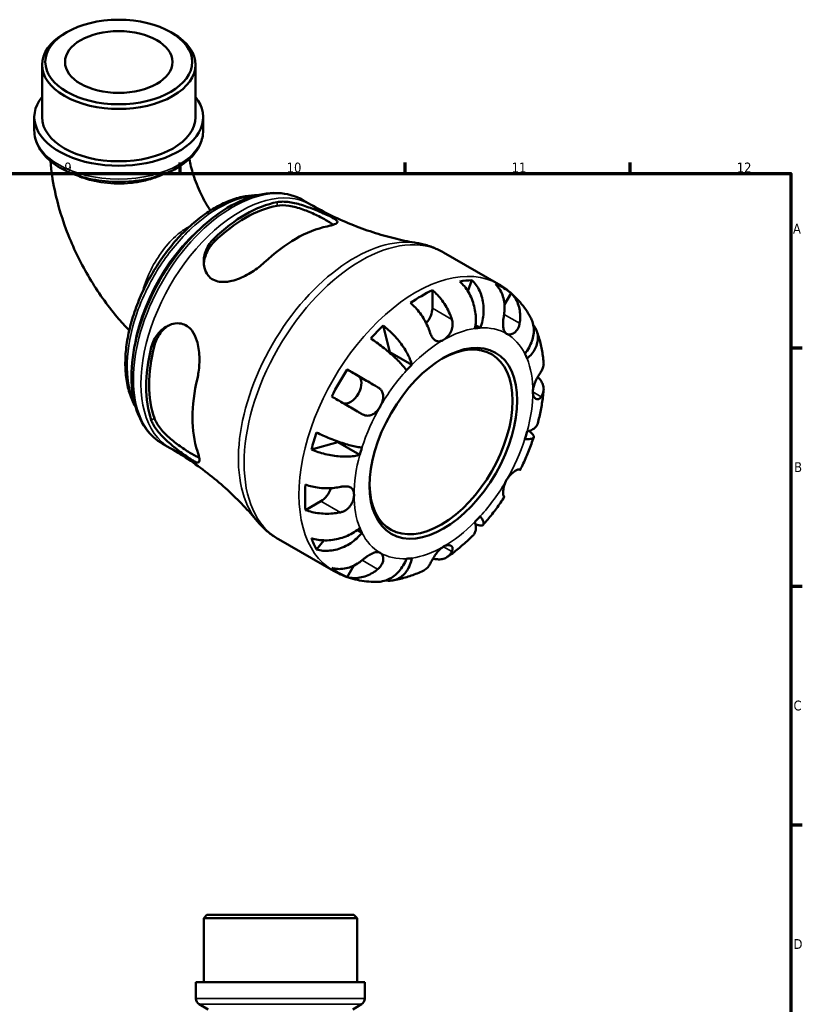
# Model space of a CAD drawing. Header units: millimetres. Extents: x 0 to 902, y -204 to 622.
# Tile 5 of 5: x 581 to 825, y 315 to 622. Entities that reach past the tile are written whole.
import ezdxf

# ---------------------------------------------------------------- set-up
doc = ezdxf.new("R2010")
doc.units = ezdxf.units.MM
for name, color, linetype, lineweight in [('Border (ANSI)', 7, 'Continuous', 70), ('Visible (ANSI)', 7, 'Continuous', 50), ('Visible Narrow (ANSI)', 7, 'Continuous', 35)]:
    doc.layers.add(name, color=color, linetype=linetype, lineweight=lineweight)
doc.styles.add('Note Text (ANSI)', font='tahoma.ttf')

# ---------------------------------------------------------------- blocks, each defined once
blk = doc.blocks.new('Borders Default Border')
at = {"layer": 'Border (ANSI)'}
for p, q in [((630.75, 574), (630.75, 577.45)), ((700.83, 574), (700.83, 577.45)), ((770.92, 574), (770.92, 577.45)), ((821, 519.75), (824.45, 519.75)), ((821, 445.5), (824.45, 445.5)), ((821, 371.25), (824.45, 371.25))]:
    blk.add_line(p, q, dxfattribs=at)
at = {"layer": 'Border (ANSI)', "flags": 128}
blk.add_lwpolyline([(20, 20), (20, 574), (821, 574), (821, 20), (20, 20)], dxfattribs=at)
at = {"layer": 'Border (ANSI)', "attachment_point": 7, "style": 'Note Text (ANSI)'}
for s, insert, char_height in [('9', (594.7, 574.34), 3.05), ('10', (663.96, 574.34), 3.048), ('11', (734.04, 574.4), 3.048), ('12', (804.13, 574.4), 3.048), ('A', (821.63, 555.35), 3.05), ('B', (821.99, 481.1), 3.05), ('C', (821.8, 406.8), 3.05), ('D', (821.81, 332.6), 3.05)]:
    blk.add_mtext(s, dxfattribs=dict(at, insert=insert, char_height=char_height))

msp = doc.modelspace()

# ---------------------------------------------------------------- linework, layer by layer
at = {"layer": 'Visible (ANSI)'}
for p, q in [((595.416, 618.047), (594.685, 617.622)), ((627.886, 618.047), (628.617, 617.622)), ((587.75, 591.601), (587.75, 607.927)), ((635.553, 591.601), (635.553, 607.927)), ((585.359, 587.423), (585.359, 591.601)), ((637.943, 587.423), (637.943, 591.601)), ((669.002, 565.759), (671.364, 564.399)), ((712.812, 549.445), (729.894, 539.608)), ((721.663, 540.801), (720.343, 537.449)), ((709.338, 537.682), (709.338, 532.123)), ((733.846, 536.773), (731.797, 533.224)), ((693.97, 526.681), (696.082, 518.453)), ((724.24, 525.98), (722.755, 526.835)), ((702.941, 514.503), (696.082, 518.453)), ((682.821, 512.997), (686.221, 511.024)), ((625.312, 489.89), (627.673, 488.53)), ((679.858, 490.351), (671.689, 488.089)), ((686.717, 486.401), (679.858, 490.351)), ((674.637, 472.018), (669.828, 469.249)), ((687.399, 462.169), (685.909, 463.026)), ((661.412, 460.187), (678.494, 450.35)), ((675.525, 459.816), (673.269, 456.98)), ((684.889, 451.977), (682.821, 448.396)), ((639.128, 343.241), (638.098, 342.211)), ((685.901, 342.211), (638.098, 342.211)), ((638.098, 322.241), (638.098, 342.211)), ((639.128, 343.241), (684.871, 343.241)), ((684.871, 343.241), (685.901, 342.211)), ((685.901, 322.241), (685.901, 342.211)), ((688.291, 322.241), (635.708, 322.241)), ((635.708, 317.131), (635.708, 322.241)), ((688.291, 317.131), (688.291, 322.241)), ((639.458, 313.776), (636.738, 315.347)), ((684.541, 313.776), (687.261, 315.347))]:
    msp.add_line(p, q, dxfattribs=at)
for centre, start, end in [((637.768, 317.131), 180, 240), ((686.231, 317.131), 300, 0)]:
    msp.add_arc(centre, 2.06, start, end, dxfattribs=at)
for centre, major_axis, ratio in [((611.651, 608.769), (-22.872, 0), 0.5758617), ((611.651, 608.769), (-16.731, 0), 0.5758617), ((712.767, 490.042), (-16.234, -28.19), 0.5780931)]:
    msp.add_ellipse(centre, major_axis=major_axis, ratio=ratio, dxfattribs=at)
for centre, major_axis, ratio, start_param, end_param in [((611.651, 607.927), (-23.901, 0), 0.5758617, 5.5016397, 10.2063236), ((611.651, 591.601), (-26.292, 0), 0.5758617, 5.8534856, 9.8544776), ((611.651, 591.601), (-23.901, 0), 0.5758617, 0, 3.1415926), ((651.157, 525.521), (21.853, 37.948), 0.5780931, 0.4614174, 1.1055115), ((651.157, 525.521), (21.216, 36.843), 0.5780931, 0.4513924, 1.1155365), ((666.749, 516.542), (-22.689, -39.399), 0.5780931, 3.6152766, 4.2348376), ((705.908, 493.992), (25.578, 44.417), 0.5780931, 0.3337497, 0.4477811), ((705.908, 493.992), (25.578, 44.417), 0.5780931, 0.6886978, 0.8782311), ((705.908, 493.992), (25.578, 44.417), 0.5780931, 6.1864849, 6.3760182), ((705.908, 530.148), (-2.42, -4.203), 0.5780931, 1.2344283, 2.3542608), ((705.908, 493.992), (25.578, 44.417), 0.5780931, 1.1191478, 1.2331792), ((712.767, 490.042), (19.649, 34.122), 0.5780931, 0.3587599, 0.4227708), ((712.039, 490.461), (15.72, 27.297), 0.5780931, 2.3704166, 7.0543614), ((651.157, 525.521), (21.853, 37.948), 0.5780931, 2.0322137, 2.6763079), ((651.157, 525.521), (21.216, 36.843), 0.5780931, 2.0221887, 2.6863328), ((705.908, 493.992), (-19.649, -34.122), 0.5780931, 4.2857507, 4.2916177), ((712.767, 490.042), (19.649, 34.122), 0.5780931, 5.8565471, 5.920558), ((705.908, 493.992), (25.578, 44.417), 0.5780931, 1.474096, 1.6636293), ((712.767, 490.042), (-19.649, -34.122), 0.5780931, 4.2857507, 4.3497617), ((666.749, 516.542), (-22.689, -39.399), 0.5780931, 5.1860729, 5.805634), ((683.796, 506.824), (2.42, 4.203), 0.5780931, 3.2062397, 6.2812516), ((712.767, 490.042), (19.649, 34.122), 0.5780931, 5.0711489, 5.1351598), ((705.908, 493.992), (25.578, 44.417), 0.5780931, 1.904546, 2.0185774), ((705.908, 493.992), (-19.649, -34.122), 0.5780931, 5.1283715, 5.1351598), ((712.767, 490.042), (-19.649, -34.122), 0.5780931, 5.0711489, 5.1351598), ((705.908, 493.992), (25.578, 44.417), 0.5780931, 2.2594941, 2.4490274), ((674.637, 475.983), (-2.42, -4.203), 0.5780931, 0.7834645, 1.9106207), ((712.767, 490.042), (19.649, 34.122), 0.5780931, 4.2857507, 4.3497617), ((712.767, 490.042), (-19.649, -34.122), 0.5780931, 5.8565471, 5.920558), ((705.908, 493.992), (-25.578, -44.417), 0.5780931, 5.8315368, 5.9455682), ((712.767, 490.042), (-19.649, -34.122), 0.5780931, 0.3587599, 0.4227708), ((705.908, 493.992), (-25.578, -44.417), 0.5780931, 6.1864849, 6.3760182)]:
    msp.add_ellipse(centre, major_axis=major_axis, ratio=ratio, start_param=start_param, end_param=end_param, dxfattribs=at)
for points, knots in [([(585.359, 587.423), (585.359, 585.798), (585.76, 584.179), (587.306, 581.06), (588.498, 579.576), (591.614, 576.821), (593.602, 575.581), (598.124, 573.538), (600.668, 572.743), (606.021, 571.68), (608.827, 571.41), (614.431, 571.407), (617.229, 571.674), (622.56, 572.724), (625.092, 573.508), (629.651, 575.549), (631.676, 576.808), (634.957, 579.713), (636.229, 581.359), (637.623, 584.519), (637.943, 585.969), (637.943, 587.423)], [3.9269908, 3.9269908, 3.9269908, 3.9269908, 4.2050528, 4.2050528, 4.5045125, 4.5045125, 4.8324497, 4.8324497, 5.1658303, 5.1658303, 5.4970964, 5.4970964, 5.827315, 5.827315, 6.1585666, 6.1585666, 6.4919319, 6.4919319, 6.8198247, 6.8198247, 7.0685835, 7.0685835, 7.0685835, 7.0685835]), ([(590.359, 577.94), (590.608, 574.89), (591.062, 571.851), (592.699, 564.077), (594.148, 559.372), (597.812, 550.199), (600.028, 545.731), (605.121, 537.197), (607.997, 533.133), (612.372, 527.914), (613.624, 526.513), (614.918, 525.158)], [3.2403781, 3.2403781, 3.2403781, 3.2403781, 3.4117423, 3.4117423, 3.6818625, 3.6818625, 3.9519828, 3.9519828, 4.222103, 4.222103, 4.3254351, 4.3254351, 4.3254351, 4.3254351]), ([(633.63, 578.544), (633.907, 577.04), (634.319, 575.4), (635.502, 571.728), (636.321, 569.676), (638.141, 565.888), (639.102, 564.148), (640.148, 562.484)], [3.37554539, 3.37554539, 3.37554539, 3.37554539, 3.57087861, 3.57087861, 3.79664575, 3.79664575, 3.99181958, 3.99181958, 3.99181958, 3.99181958]), ([(654.785, 567.287), (653.603, 567.296), (652.395, 567.193), (649.679, 566.727), (648.164, 566.313), (645.089, 565.176), (643.528, 564.448), (640.415, 562.702), (638.863, 561.682), (635.811, 559.384), (634.311, 558.105), (631.403, 555.326), (629.994, 553.827), (627.299, 550.646), (626.013, 548.965), (623.594, 545.464), (622.46, 543.644), (620.372, 539.91), (619.418, 537.995), (617.71, 534.117), (616.958, 532.154), (615.674, 528.224), (615.144, 526.258), (614.32, 522.37), (614.027, 520.448), (613.691, 516.695), (613.649, 514.864), (613.823, 511.342), (614.039, 509.65), (614.73, 506.461), (615.203, 504.962), (616.109, 502.874), (616.444, 502.204), (616.812, 501.563)], [7.3874649, 7.3874649, 7.3874649, 7.3874649, 7.5183261, 7.5183261, 7.6780315, 7.6780315, 7.8410914, 7.8410914, 8.0053302, 8.0053302, 8.1696001, 8.1696001, 8.3335342, 8.3335342, 8.4971174, 8.4971174, 8.6604577, 8.6604577, 8.8237427, 8.8237427, 8.987118, 8.987118, 9.1507601, 9.1507601, 9.3147747, 9.3147747, 9.4791036, 9.4791036, 9.6432868, 9.6432868, 9.8058954, 9.8058954, 9.8875036, 9.8875036, 9.8875036, 9.8875036]), ([(669.002, 565.759), (666.658, 567.109), (663.972, 567.851), (658.135, 568.091), (654.968, 567.532), (648.397, 565.14), (644.985, 563.24), (638.352, 558.304), (635.133, 555.261), (629.223, 548.366), (626.531, 544.518), (621.928, 536.4), (620.016, 532.131), (617.16, 523.579), (616.218, 519.296), (615.418, 511.121), (615.565, 507.23), (616.992, 500.257), (618.267, 497.164), (621.52, 492.673), (623.284, 491.057), (625.312, 489.89)], [5.4997209, 5.4997209, 5.4997209, 5.4997209, 5.7929356, 5.7929356, 6.1019464, 6.1019464, 6.4276795, 6.4276795, 6.7555425, 6.7555425, 7.0820997, 7.0820997, 7.4080963, 7.4080963, 7.7347334, 7.7347334, 8.0626536, 8.0626536, 8.3877728, 8.3877728, 8.6413135, 8.6413135, 8.6413135, 8.6413135]), ([(660.958, 565.125), (660.965, 565.126), (660.972, 565.127), (661.548, 565.235), (662.172, 565.284), (664.101, 565.268), (665.51, 565.057), (668.411, 564.35), (669.909, 563.858), (672.395, 562.921), (673.39, 562.512), (675.077, 561.784), (675.772, 561.471), (677.076, 560.862), (677.655, 560.579), (678.789, 559.976), (679.243, 559.69), (679.86, 559.106), (679.866, 558.835), (679.246, 558.34), (678.673, 558.113), (677.451, 557.784), (677.024, 557.684), (676.549, 557.586)], [-3.8955408, -3.8955408, -3.8955408, -3.8955408, -3.8922757, -3.8922757, -3.6389439, -3.6389439, -3.1579725, -3.1579725, -2.6857815, -2.6857815, -2.3575836, -2.3575836, -2.0942089, -2.0942089, -1.8110368, -1.8110368, -1.4230694, -1.4230694, -0.8979734, -0.8979734, -0.4181575, -0.4181575, -0.2054532, -0.2054532, -0.2054532, -0.2054532]), ([(660.958, 564.024), (661.986, 564.206), (663.273, 564.194), (666.063, 563.765), (667.565, 563.353), (670.28, 562.401), (671.686, 561.812), (673.665, 560.879), (674.305, 560.56), (675.5, 559.936), (676.054, 559.631), (677.044, 559.061), (677.503, 558.782), (678.129, 558.372), (678.335, 558.23), (678.522, 558.093)], [1.6846427, 1.6846427, 1.6846427, 1.6846427, 2.146151, 2.146151, 2.6076593, 2.6076593, 3.0277054, 3.0277054, 3.2377284, 3.2377284, 3.4477515, 3.4477515, 3.6577745, 3.6577745, 3.7750763, 3.7750763, 3.7750763, 3.7750763]), ([(671.364, 564.399), (673.543, 563.144), (675.768, 561.97), (680.264, 559.802), (682.535, 558.809), (687.075, 557.013), (689.344, 556.212), (693.831, 554.8), (696.049, 554.19), (700.392, 553.151), (702.517, 552.724), (704.576, 552.378)], [5.49972085, 5.49972085, 5.49972085, 5.49972085, 5.5421019, 5.5421019, 5.58448296, 5.58448296, 5.62686401, 5.62686401, 5.66924506, 5.66924506, 5.71162611, 5.71162611, 5.71162611, 5.71162611]), ([(656.948, 546.299), (656.418, 545.798), (655.841, 545.307), (653.935, 543.835), (652.502, 542.926), (649.481, 541.395), (647.876, 540.784), (645.188, 540.248), (644.08, 540.183), (642.307, 540.452), (641.617, 540.678), (640.405, 541.361), (639.894, 541.801), (638.932, 543.016), (638.556, 543.831), (638.042, 545.958), (638.061, 547.323), (638.689, 550.023), (639.312, 551.362), (640.556, 553.005), (640.939, 553.435), (641.357, 553.837)], [-3.9473698, -3.9473698, -3.9473698, -3.9473698, -3.7096209, -3.7096209, -3.209367, -3.209367, -2.6844563, -2.6844563, -2.3019845, -2.3019845, -2.0253087, -2.0253087, -1.7586739, -1.7586739, -1.4150477, -1.4150477, -0.9332676, -0.9332676, -0.4404999, -0.4404999, -0.2526284, -0.2526284, -0.2526284, -0.2526284]), ([(638.151, 545.952), (638.226, 547.003), (638.478, 548.102), (639.469, 550.486), (640.328, 551.734), (641.357, 552.736)], [0.94086717, 0.94086717, 0.94086717, 0.94086717, 1.30160049, 1.30160049, 1.76310877, 1.76310877, 1.76310877, 1.76310877]), ([(712.812, 549.445), (712.303, 549.738), (711.782, 550.013), (710.723, 550.524), (710.185, 550.759), (709.093, 551.191), (708.54, 551.387), (707.422, 551.739), (706.858, 551.894), (705.722, 552.166), (705.15, 552.282), (704.576, 552.378)], [5.49972085, 5.49972085, 5.49972085, 5.49972085, 5.5421019, 5.5421019, 5.58448296, 5.58448296, 5.62686401, 5.62686401, 5.66924506, 5.66924506, 5.71162611, 5.71162611, 5.71162611, 5.71162611]), ([(722.594, 525.82), (722.727, 526.493), (722.82, 527.258), (722.88, 528.828), (722.846, 529.633), (722.686, 531.109), (722.545, 531.916), (722.145, 533.502), (721.884, 534.282), (721.324, 535.661), (720.972, 536.388), (720.173, 537.752), (719.727, 538.389), (718.863, 539.45), (718.369, 539.973), (717.847, 540.431)], [5.4054322, 5.4054322, 5.4054322, 5.4054322, 5.6314379, 5.6314379, 5.8574437, 5.8574437, 6.0826169, 6.0826169, 6.3077901, 6.3077901, 6.5323479, 6.5323479, 6.7569058, 6.7569058, 6.9752088, 6.9752088, 6.9752088, 6.9752088]), ([(721.663, 540.801), (722.156, 540.34), (722.607, 539.813), (723.368, 538.742), (723.745, 538.098), (724.378, 536.718), (724.634, 535.982), (725.002, 534.584), (725.147, 533.793), (725.3, 532.183), (725.308, 531.363), (725.215, 529.863), (725.106, 529.044), (724.753, 527.446), (724.51, 526.666), (724.24, 525.98)], [0.2300349, 0.2300349, 0.2300349, 0.2300349, 0.4483378, 0.4483378, 0.6728957, 0.6728957, 0.8974535, 0.8974535, 1.1226267, 1.1226267, 1.3478, 1.3478, 1.5738057, 1.5738057, 1.7998115, 1.7998115, 1.7998115, 1.7998115]), ([(739.924, 529.197), (739.465, 530.037), (738.963, 530.858), (737.874, 532.451), (737.285, 533.223), (736.023, 534.705), (735.348, 535.415), (733.918, 536.759), (733.162, 537.393), (731.578, 538.571), (730.751, 539.115), (729.894, 539.608)], [5.1606161, 5.1606161, 5.1606161, 5.1606161, 5.22843705, 5.22843705, 5.296258, 5.296258, 5.36407895, 5.36407895, 5.4318999, 5.4318999, 5.49972085, 5.49972085, 5.49972085, 5.49972085]), ([(709.338, 537.682), (709.887, 537.236), (710.423, 536.731), (711.387, 535.713), (711.901, 535.105), (712.86, 533.81), (713.305, 533.123), (714.054, 531.823), (714.426, 531.091), (714.997, 529.771), (715.217, 529.187), (715.397, 528.634)], [0.2300371, 0.2300371, 0.2300371, 0.2300371, 0.4481544, 0.4481544, 0.6727436, 0.6727436, 0.8973328, 0.8973328, 1.1227327, 1.1227327, 1.2981486, 1.2981486, 1.2981486, 1.2981486]), ([(731.655, 530.21), (731.75, 530.79), (731.81, 531.401), (731.845, 532.78), (731.79, 533.543), (731.572, 534.894), (731.39, 535.607), (730.886, 536.946), (730.563, 537.573), (729.882, 538.618), (729.465, 539.134), (728.996, 539.588)], [5.9143146, 5.9143146, 5.9143146, 5.9143146, 6.0897305, 6.0897305, 6.3151304, 6.3151304, 6.5397196, 6.5397196, 6.7643088, 6.7643088, 6.9824261, 6.9824261, 6.9824261, 6.9824261]), ([(733.846, 536.773), (734.315, 536.319), (734.732, 535.803), (735.413, 534.758), (735.736, 534.131), (736.24, 532.792), (736.422, 532.079), (736.64, 530.728), (736.695, 529.965), (736.66, 528.586), (736.6, 527.975), (736.505, 527.395)], [0.2300371, 0.2300371, 0.2300371, 0.2300371, 0.4481544, 0.4481544, 0.6727436, 0.6727436, 0.8973328, 0.8973328, 1.1227327, 1.1227327, 1.2981486, 1.2981486, 1.2981486, 1.2981486]), ([(708.538, 524.684), (708.358, 525.237), (708.138, 525.821), (707.567, 527.141), (707.195, 527.873), (706.446, 529.173), (706.001, 529.86), (705.042, 531.155), (704.528, 531.764), (703.564, 532.781), (703.028, 533.286), (702.479, 533.732)], [5.9143146, 5.9143146, 5.9143146, 5.9143146, 6.0897305, 6.0897305, 6.3151304, 6.3151304, 6.5397196, 6.5397196, 6.7643088, 6.7643088, 6.9824261, 6.9824261, 6.9824261, 6.9824261]), ([(621.785, 519.938), (621.787, 519.947), (621.79, 519.957), (621.983, 520.731), (622.252, 521.46), (623.228, 523.443), (624.114, 524.572), (626.175, 526.313), (627.349, 526.938), (629.404, 527.424), (630.256, 527.458), (631.732, 527.171), (632.351, 526.922), (633.532, 526.156), (634.068, 525.632), (635.159, 524.144), (635.636, 523.107), (636.455, 520.443), (636.696, 518.729), (636.819, 515.397), (636.731, 513.775), (636.408, 511.543), (636.282, 510.878), (636.13, 510.241)], [-3.8955408, -3.8955408, -3.8955408, -3.8955408, -3.8922757, -3.8922757, -3.6389439, -3.6389439, -3.1579725, -3.1579725, -2.6857815, -2.6857815, -2.3575836, -2.3575836, -2.0942089, -2.0942089, -1.8110368, -1.8110368, -1.4230694, -1.4230694, -0.8979734, -0.8979734, -0.4181575, -0.4181575, -0.2054532, -0.2054532, -0.2054532, -0.2054532]), ([(715.397, 528.634), (715.463, 528.428), (715.517, 528.218), (715.601, 527.771), (715.628, 527.534), (715.651, 526.99), (715.635, 526.683), (715.511, 525.816), (715.337, 525.272), (714.82, 524.217), (714.473, 523.725), (713.672, 522.856), (713.221, 522.494), (712.767, 522.233)], [-0.78516465, -0.78516465, -0.78516465, -0.78516465, -0.71674204, -0.71674204, -0.64259311, -0.64259311, -0.54817339, -0.54817339, -0.37584493, -0.37584493, -0.19265918, -0.19265918, 0, 0, 0, 0]), ([(732.455, 524.142), (732.265, 524.252), (732.099, 524.4), (731.807, 524.78), (731.686, 525.015), (731.472, 525.642), (731.402, 526.054), (731.341, 526.952), (731.349, 527.424), (731.402, 528.263), (731.436, 528.612), (731.517, 529.3), (731.564, 529.635), (731.628, 530.046), (731.641, 530.129), (731.655, 530.21)], [0, 0, 0, 0, 0.11375655, 0.11375655, 0.23538098, 0.23538098, 0.39430899, 0.39430899, 0.54630686, 0.54630686, 0.65204055, 0.65204055, 0.75381821, 0.75381821, 0.77933795, 0.77933795, 0.77933795, 0.77933795]), ([(736.505, 527.395), (736.485, 527.273), (736.461, 527.152), (736.362, 526.718), (736.265, 526.416), (736.012, 525.825), (735.853, 525.541), (735.408, 524.919), (735.102, 524.618), (734.381, 524.126), (733.967, 523.971), (733.158, 523.881), (732.776, 523.955), (732.455, 524.142)], [-0.78090098, -0.78090098, -0.78090098, -0.78090098, -0.74249641, -0.74249641, -0.64168011, -0.64168011, -0.53308797, -0.53308797, -0.37727943, -0.37727943, -0.19250343, -0.19250343, 0, 0, 0, 0]), ([(738.136, 517.915), (738.595, 518.492), (739.044, 519.152), (739.8, 520.517), (740.107, 521.221), (740.548, 522.519), (740.723, 523.233), (740.911, 524.645), (740.924, 525.344), (740.822, 526.588), (740.697, 527.248), (740.342, 528.341), (740.145, 528.79), (739.923, 529.197)], [5.4054322, 5.4054322, 5.4054322, 5.4054322, 5.6314379, 5.6314379, 5.8574437, 5.8574437, 6.0826169, 6.0826169, 6.3077901, 6.3077901, 6.5323479, 6.5323479, 6.7012297, 6.7012297, 6.7012297, 6.7012297]), ([(622.737, 520.486), (623.092, 521.879), (623.744, 523.249), (625.319, 525.31), (626.153, 526.083), (627.033, 526.677)], [1.68464271, 1.68464271, 1.68464271, 1.68464271, 2.14615099, 2.14615099, 2.50934777, 2.50934777, 2.50934777, 2.50934777]), ([(693.97, 526.681), (694.547, 526.255), (695.127, 525.781), (696.191, 524.835), (696.772, 524.276), (697.892, 523.098), (698.431, 522.478), (699.367, 521.315), (699.851, 520.664), (700.734, 519.356), (701.133, 518.697), (701.785, 517.505), (702.099, 516.861), (702.61, 515.62), (702.808, 515.022), (702.941, 514.503)], [0.2300349, 0.2300349, 0.2300349, 0.2300349, 0.4483378, 0.4483378, 0.6728957, 0.6728957, 0.8974535, 0.8974535, 1.1226267, 1.1226267, 1.3478, 1.3478, 1.5738057, 1.5738057, 1.7998115, 1.7998115, 1.7998115, 1.7998115]), ([(712.767, 522.233), (712.424, 522.035), (712.084, 521.898), (711.383, 521.748), (711.03, 521.755), (710.395, 521.944), (710.115, 522.109), (709.63, 522.555), (709.424, 522.814), (709.119, 523.308), (709.009, 523.514), (708.816, 523.93), (708.731, 524.138), (708.612, 524.462), (708.574, 524.572), (708.538, 524.684)], [0, 0, 0, 0, 0.14558971, 0.14558971, 0.30930841, 0.30930841, 0.45830506, 0.45830506, 0.58735107, 0.58735107, 0.66775406, 0.66775406, 0.73999155, 0.73999155, 0.77632248, 0.77632248, 0.77632248, 0.77632248]), ([(740.757, 526.834), (740.932, 526.623), (741.089, 526.408), (741.519, 525.743), (741.771, 525.218), (742.108, 524.122), (742.193, 523.55), (742.215, 522.483), (742.155, 521.89), (741.864, 520.705), (741.634, 520.113), (741.089, 519.046), (740.722, 518.474), (739.845, 517.379), (739.334, 516.856), (738.818, 516.404)], [0.343344, 0.343344, 0.343344, 0.343344, 0.4483378, 0.4483378, 0.6728957, 0.6728957, 0.8974535, 0.8974535, 1.1226267, 1.1226267, 1.3478, 1.3478, 1.5738057, 1.5738057, 1.7998115, 1.7998115, 1.7998115, 1.7998115]), ([(743.97, 515.264), (743.909, 515.93), (743.833, 516.594), (743.649, 517.914), (743.542, 518.571), (743.293, 519.878), (743.153, 520.527), (742.837, 521.817), (742.662, 522.457), (742.276, 523.728), (742.064, 524.358), (741.834, 524.982)], [4.81274509, 4.81274509, 4.81274509, 4.81274509, 4.86032414, 4.86032414, 4.90790319, 4.90790319, 4.95548224, 4.95548224, 5.00306129, 5.00306129, 5.05064034, 5.05064034, 5.05064034, 5.05064034]), ([(701.295, 512.766), (701.025, 513.141), (700.677, 513.581), (699.873, 514.513), (699.416, 515.006), (698.511, 515.932), (697.98, 516.45), (696.849, 517.498), (696.25, 518.027), (695.12, 518.986), (694.486, 519.505), (693.201, 520.509), (692.55, 520.995), (691.383, 521.832), (690.76, 522.26), (690.153, 522.656)], [5.4054322, 5.4054322, 5.4054322, 5.4054322, 5.6314379, 5.6314379, 5.8574437, 5.8574437, 6.0826169, 6.0826169, 6.3077901, 6.3077901, 6.5323479, 6.5323479, 6.7569058, 6.7569058, 6.9752088, 6.9752088, 6.9752088, 6.9752088]), ([(743.239, 512.476), (743.448, 512.804), (743.624, 513.158), (743.911, 513.98), (743.986, 514.453), (743.987, 515.009), (743.982, 515.135), (743.97, 515.264)], [5.9143146, 5.9143146, 5.9143146, 5.9143146, 6.08973048, 6.08973048, 6.31513039, 6.31513039, 6.37937397, 6.37937397, 6.37937397, 6.37937397]), ([(682.821, 512.997), (683.45, 512.635), (684.106, 512.257), (685.352, 511.538), (686.057, 511.131), (687.471, 510.315), (688.179, 509.906), (689.459, 509.166), (690.148, 508.768), (691.326, 508.087), (691.825, 507.799), (692.28, 507.535)], [0.2300371, 0.2300371, 0.2300371, 0.2300371, 0.4481544, 0.4481544, 0.6727436, 0.6727436, 0.8973328, 0.8973328, 1.1227327, 1.1227327, 1.2981486, 1.2981486, 1.2981486, 1.2981486]), ([(740.61, 506.075), (740.61, 506.431), (740.652, 506.809), (740.82, 507.631), (740.954, 508.072), (741.339, 509.09), (741.607, 509.655), (742.083, 510.556), (742.278, 510.901), (742.606, 511.458), (742.741, 511.68), (742.997, 512.095), (743.118, 512.286), (743.232, 512.465), (743.235, 512.47), (743.239, 512.476)], [-3.37535926, -3.37535926, -3.37535926, -3.37535926, -3.24472064, -3.24472064, -3.10081281, -3.10081281, -2.91318515, -2.91318515, -2.78540812, -2.78540812, -2.69094331, -2.69094331, -2.59427293, -2.59427293, -2.59108226, -2.59108226, -2.59108226, -2.59108226]), ([(742.146, 510.663), (742.514, 510.323), (742.826, 509.969), (743.356, 509.231), (743.599, 508.78), (743.916, 507.857), (743.988, 507.386), (743.986, 506.523), (743.911, 506.05), (743.624, 505.228), (743.448, 504.873), (743.239, 504.546)], [0.2567891, 0.2567891, 0.2567891, 0.2567891, 0.4481544, 0.4481544, 0.6727436, 0.6727436, 0.8973328, 0.8973328, 1.1227327, 1.1227327, 1.2981486, 1.2981486, 1.2981486, 1.2981486]), ([(692.28, 507.535), (692.376, 507.48), (692.469, 507.421), (692.795, 507.197), (693.008, 507.013), (693.394, 506.588), (693.561, 506.346), (693.878, 505.702), (693.986, 505.287), (694.053, 504.315), (693.981, 503.76), (693.656, 502.609), (693.401, 502.023), (693.08, 501.467)], [-0.78090098, -0.78090098, -0.78090098, -0.78090098, -0.74249641, -0.74249641, -0.64168011, -0.64168011, -0.53308797, -0.53308797, -0.37727943, -0.37727943, -0.19250343, -0.19250343, 0, 0, 0, 0]), ([(743.239, 504.546), (743.181, 504.455), (743.12, 504.371), (742.942, 504.155), (742.819, 504.04), (742.542, 503.851), (742.387, 503.786), (741.985, 503.718), (741.74, 503.769), (741.255, 504.068), (741.029, 504.342), (740.701, 505.083), (740.61, 505.552), (740.61, 506.075)], [-0.77507703, -0.77507703, -0.77507703, -0.77507703, -0.72560399, -0.72560399, -0.63594265, -0.63594265, -0.53365641, -0.53365641, -0.3753162, -0.3753162, -0.19216783, -0.19216783, 0, 0, 0, 0]), ([(742.137, 496.156), (742.321, 496.855), (742.492, 497.554), (742.812, 498.952), (742.96, 499.652), (743.23, 501.05), (743.354, 501.749), (743.575, 503.145), (743.673, 503.843), (743.842, 505.236), (743.914, 505.932), (743.973, 506.626)], [4.36891863, 4.36891863, 4.36891863, 4.36891863, 4.41717578, 4.41717578, 4.46543292, 4.46543292, 4.51369006, 4.51369006, 4.5619472, 4.5619472, 4.61020434, 4.61020434, 4.61020434, 4.61020434]), ([(687.43, 499.135), (686.975, 499.398), (686.476, 499.687), (685.298, 500.367), (684.609, 500.766), (683.329, 501.505), (682.621, 501.914), (681.207, 502.73), (680.502, 503.137), (679.256, 503.856), (678.6, 504.235), (677.971, 504.597)], [5.9143146, 5.9143146, 5.9143146, 5.9143146, 6.0897305, 6.0897305, 6.3151304, 6.3151304, 6.5397196, 6.5397196, 6.7643088, 6.7643088, 6.9824261, 6.9824261, 6.9824261, 6.9824261]), ([(693.08, 501.467), (692.89, 501.139), (692.679, 500.824), (692.205, 500.217), (691.941, 499.93), (691.292, 499.351), (690.901, 499.088), (690.094, 498.735), (689.689, 498.641), (688.99, 498.623), (688.704, 498.656), (688.149, 498.794), (687.882, 498.897), (687.558, 499.063), (687.493, 499.098), (687.43, 499.135)], [0, 0, 0, 0, 0.11375655, 0.11375655, 0.23538098, 0.23538098, 0.39430899, 0.39430899, 0.54630686, 0.54630686, 0.65204055, 0.65204055, 0.75381821, 0.75381821, 0.77933795, 0.77933795, 0.77933795, 0.77933795]), ([(636.13, 487.579), (636.3, 487.064), (636.437, 486.6), (636.759, 485.329), (636.83, 484.725), (636.645, 484.01), (636.371, 483.921), (635.489, 484.231), (634.99, 484.504), (633.869, 485.214), (633.328, 485.58), (632.128, 486.422), (631.49, 486.883), (629.955, 488.033), (629.06, 488.73), (626.958, 490.486), (625.785, 491.566), (623.758, 493.784), (622.909, 494.928), (622.106, 496.457), (621.924, 496.872), (621.785, 497.275)], [-3.9473698, -3.9473698, -3.9473698, -3.9473698, -3.7096209, -3.7096209, -3.209367, -3.209367, -2.6844563, -2.6844563, -2.3019845, -2.3019845, -2.0253087, -2.0253087, -1.7586739, -1.7586739, -1.4150477, -1.4150477, -0.9332676, -0.9332676, -0.4404999, -0.4404999, -0.2526284, -0.2526284, -0.2526284, -0.2526284]), ([(636.682, 485.563), (636.462, 485.658), (636.226, 485.769), (635.545, 486.109), (635.073, 486.365), (634.578, 486.65), (634.083, 486.935), (633.542, 487.263), (632.403, 487.984), (631.807, 488.378), (630.008, 489.624), (628.796, 490.548), (626.615, 492.424), (625.507, 493.521), (623.744, 495.727), (623.092, 496.839), (622.737, 497.824)], [-0.3326622, -0.3326622, -0.3326622, -0.3326622, -0.2100231, -0.2100231, 0, 0, 0, 0.2100231, 0.2100231, 0.4200461, 0.4200461, 0.8400922, 0.8400922, 1.3016005, 1.3016005, 1.7631088, 1.7631088, 1.7631088, 1.7631088]), ([(739.481, 493.891), (739.557, 493.831), (739.629, 493.772), (740.011, 493.453), (740.292, 493.181), (740.697, 492.687), (740.822, 492.464), (740.924, 492.101), (740.911, 491.927), (740.723, 491.645), (740.548, 491.537), (740.107, 491.392), (739.8, 491.342), (739.044, 491.316), (738.595, 491.338), (738.136, 491.387)], [0.3998791, 0.3998791, 0.3998791, 0.3998791, 0.4483378, 0.4483378, 0.6728957, 0.6728957, 0.8974535, 0.8974535, 1.1226267, 1.1226267, 1.3478, 1.3478, 1.5738057, 1.5738057, 1.7998115, 1.7998115, 1.7998115, 1.7998115]), ([(738.818, 493.683), (739.334, 493.825), (739.845, 494.011), (740.722, 494.447), (741.089, 494.696), (741.634, 495.194), (741.864, 495.487), (742.063, 495.917), (742.105, 496.036), (742.137, 496.156)], [5.40543217, 5.40543217, 5.40543217, 5.40543217, 5.63143793, 5.63143793, 5.85744368, 5.85744368, 6.08261689, 6.08261689, 6.16604507, 6.16604507, 6.16604507, 6.16604507]), ([(673.269, 493.412), (673.916, 493.085), (674.599, 492.761), (675.907, 492.169), (676.654, 491.849), (678.166, 491.238), (678.932, 490.948), (680.328, 490.449), (681.085, 490.194), (682.557, 489.737), (683.271, 489.535), (684.524, 489.212), (685.178, 489.062), (686.386, 488.828), (686.94, 488.746), (687.399, 488.697)], [0.2300349, 0.2300349, 0.2300349, 0.2300349, 0.4483378, 0.4483378, 0.6728957, 0.6728957, 0.8974535, 0.8974535, 1.1226267, 1.1226267, 1.3478, 1.3478, 1.5738057, 1.5738057, 1.7998115, 1.7998115, 1.7998115, 1.7998115]), ([(736.68, 481.765), (737.009, 482.426), (737.329, 483.09), (737.95, 484.426), (738.251, 485.097), (738.832, 486.446), (739.112, 487.123), (739.652, 488.483), (739.912, 489.165), (740.41, 490.534), (740.649, 491.221), (740.877, 491.908)], [4.03168743, 4.03168743, 4.03168743, 4.03168743, 4.07951521, 4.07951521, 4.127343, 4.127343, 4.17517078, 4.17517078, 4.22299856, 4.22299856, 4.27082635, 4.27082635, 4.27082635, 4.27082635]), ([(654.741, 465.838), (653.409, 467.446), (651.972, 469.068), (648.894, 472.304), (647.253, 473.916), (643.78, 477.088), (641.948, 478.648), (638.116, 481.673), (636.117, 483.139), (631.985, 485.94), (629.852, 487.275), (627.673, 488.53)], [2.14622294, 2.14622294, 2.14622294, 2.14622294, 2.18860399, 2.18860399, 2.23098504, 2.23098504, 2.27336609, 2.27336609, 2.31574715, 2.31574715, 2.3581282, 2.3581282, 2.3581282, 2.3581282]), ([(686.717, 486.401), (686.201, 486.258), (685.585, 486.133), (684.256, 485.957), (683.543, 485.908), (682.185, 485.878), (681.416, 485.895), (679.842, 486.007), (679.036, 486.101), (677.561, 486.331), (676.755, 486.488), (675.175, 486.868), (674.399, 487.091), (673.048, 487.539), (672.347, 487.803), (671.689, 488.089)], [5.4054322, 5.4054322, 5.4054322, 5.4054322, 5.6314379, 5.6314379, 5.8574437, 5.8574437, 6.0826169, 6.0826169, 6.3077901, 6.3077901, 6.5323479, 6.5323479, 6.7569058, 6.7569058, 6.9752088, 6.9752088, 6.9752088, 6.9752088]), ([(732.455, 478.617), (732.644, 478.945), (732.856, 479.259), (733.327, 479.868), (733.586, 480.158), (734.2, 480.758), (734.553, 481.043), (735.203, 481.486), (735.494, 481.645), (735.914, 481.824), (736.062, 481.871), (736.302, 481.914), (736.393, 481.912), (736.476, 481.885), (736.491, 481.878), (736.505, 481.871)], [0, 0, 0, 0, 0.11375655, 0.11375655, 0.23538098, 0.23538098, 0.39430899, 0.39430899, 0.54630686, 0.54630686, 0.65204055, 0.65204055, 0.75381821, 0.75381821, 0.77933795, 0.77933795, 0.77933795, 0.77933795]), ([(736.505, 481.871), (736.6, 481.815), (736.66, 481.779), (736.695, 481.755), (736.64, 481.786), (736.507, 481.861), (736.48, 481.876), (736.45, 481.894)], [5.9143146, 5.9143146, 5.9143146, 5.9143146, 6.08973048, 6.08973048, 6.31513039, 6.31513039, 6.36380818, 6.36380818, 6.36380818, 6.36380818]), ([(731.655, 473.47), (731.635, 473.482), (731.615, 473.498), (731.547, 473.574), (731.502, 473.661), (731.423, 473.909), (731.391, 474.074), (731.344, 474.562), (731.344, 474.916), (731.429, 475.799), (731.531, 476.337), (731.882, 477.473), (732.134, 478.061), (732.455, 478.617)], [-0.78090098, -0.78090098, -0.78090098, -0.78090098, -0.74249641, -0.74249641, -0.64168011, -0.64168011, -0.53308797, -0.53308797, -0.37727943, -0.37727943, -0.19250343, -0.19250343, 0, 0, 0, 0]), ([(669.828, 477.18), (670.49, 476.928), (671.196, 476.717), (672.559, 476.392), (673.343, 476.252), (674.945, 476.07), (675.763, 476.028), (677.263, 476.029), (678.083, 476.073), (679.511, 476.238), (680.127, 476.339), (680.695, 476.46)], [0.2300371, 0.2300371, 0.2300371, 0.2300371, 0.4481544, 0.4481544, 0.6727436, 0.6727436, 0.8973328, 0.8973328, 1.1227327, 1.1227327, 1.2981486, 1.2981486, 1.2981486, 1.2981486]), ([(680.695, 476.46), (680.853, 476.493), (681.009, 476.522), (681.443, 476.591), (681.715, 476.62), (682.277, 476.646), (682.56, 476.636), (683.234, 476.547), (683.589, 476.433), (684.227, 476.046), (684.483, 475.755), (684.837, 474.999), (684.925, 474.532), (684.925, 474.009)], [-0.77507703, -0.77507703, -0.77507703, -0.77507703, -0.72560399, -0.72560399, -0.63594265, -0.63594265, -0.53365641, -0.53365641, -0.3753162, -0.3753162, -0.19216783, -0.19216783, 0, 0, 0, 0]), ([(684.925, 474.009), (684.925, 473.653), (684.884, 473.274), (684.709, 472.456), (684.567, 472.019), (684.12, 471.038), (683.782, 470.513), (683.074, 469.745), (682.755, 469.472), (682.15, 469.074), (681.881, 468.93), (681.316, 468.693), (681.023, 468.601), (680.715, 468.534), (680.705, 468.532), (680.695, 468.529)], [-3.37535926, -3.37535926, -3.37535926, -3.37535926, -3.24472064, -3.24472064, -3.10081281, -3.10081281, -2.91318515, -2.91318515, -2.78540812, -2.78540812, -2.69094331, -2.69094331, -2.59427293, -2.59427293, -2.59108226, -2.59108226, -2.59108226, -2.59108226]), ([(725.146, 464.662), (725.627, 465.203), (726.102, 465.752), (727.038, 466.868), (727.499, 467.434), (728.406, 468.581), (728.853, 469.162), (729.73, 470.339), (730.161, 470.935), (731.007, 472.14), (731.423, 472.749), (731.83, 473.365)], [3.58316782, 3.58316782, 3.58316782, 3.58316782, 3.63099395, 3.63099395, 3.67882009, 3.67882009, 3.72664622, 3.72664622, 3.77447236, 3.77447236, 3.82229849, 3.82229849, 3.82229849, 3.82229849]), ([(731.829, 473.365), (731.83, 473.365), (731.828, 473.366), (731.81, 473.378), (731.75, 473.414), (731.655, 473.47)], [1.09026008, 1.09026008, 1.09026008, 1.09026008, 1.12273273, 1.12273273, 1.29814862, 1.29814862, 1.29814862, 1.29814862]), ([(680.695, 468.529), (680.127, 468.409), (679.511, 468.308), (678.083, 468.143), (677.263, 468.099), (675.763, 468.098), (674.945, 468.14), (673.343, 468.322), (672.559, 468.462), (671.196, 468.787), (670.49, 468.998), (669.828, 469.249)], [5.9143146, 5.9143146, 5.9143146, 5.9143146, 6.0897305, 6.0897305, 6.3151304, 6.3151304, 6.5397196, 6.5397196, 6.7643088, 6.7643088, 6.9824261, 6.9824261, 6.9824261, 6.9824261]), ([(724.24, 467.317), (724.51, 466.942), (724.753, 466.563), (725.106, 465.891), (725.215, 465.598), (725.308, 465.14), (725.3, 464.932), (725.147, 464.624), (725.002, 464.523), (724.634, 464.426), (724.378, 464.421), (723.745, 464.521), (723.368, 464.627), (722.908, 464.792), (722.831, 464.821), (722.752, 464.851)], [5.4054322, 5.4054322, 5.4054322, 5.4054322, 5.6314379, 5.6314379, 5.8574437, 5.8574437, 6.0826169, 6.0826169, 6.3077901, 6.3077901, 6.5323479, 6.5323479, 6.7569058, 6.7569058, 6.7999154, 6.7999154, 6.7999154, 6.7999154]), ([(654.741, 465.838), (655.112, 465.39), (655.5, 464.953), (656.305, 464.107), (656.723, 463.697), (657.588, 462.907), (658.035, 462.527), (658.956, 461.8), (659.43, 461.452), (660.404, 460.792), (660.902, 460.48), (661.412, 460.187)], [2.14622294, 2.14622294, 2.14622294, 2.14622294, 2.18860399, 2.18860399, 2.23098504, 2.23098504, 2.27336609, 2.27336609, 2.31574715, 2.31574715, 2.3581282, 2.3581282, 2.3581282, 2.3581282]), ([(671.689, 460.482), (672.347, 460.261), (673.048, 460.095), (674.399, 459.879), (675.175, 459.812), (676.755, 459.803), (677.561, 459.862), (679.036, 460.067), (679.842, 460.231), (681.416, 460.678), (682.185, 460.959), (683.543, 461.558), (684.256, 461.93), (685.585, 462.765), (686.201, 463.228), (686.717, 463.679)], [0.2300349, 0.2300349, 0.2300349, 0.2300349, 0.4483378, 0.4483378, 0.6728957, 0.6728957, 0.8974535, 0.8974535, 1.1226267, 1.1226267, 1.3478, 1.3478, 1.5738057, 1.5738057, 1.7998115, 1.7998115, 1.7998115, 1.7998115]), ([(722.096, 461.448), (722.186, 461.537), (722.27, 461.635), (722.545, 462.027), (722.686, 462.374), (722.846, 463.099), (722.88, 463.543), (722.82, 464.524), (722.727, 465.061), (722.594, 465.581)], [1.03819276, 1.03819276, 1.03819276, 1.03819276, 1.12262674, 1.12262674, 1.34779995, 1.34779995, 1.5738057, 1.5738057, 1.79981146, 1.79981146, 1.79981146, 1.79981146]), ([(687.399, 462.169), (686.94, 461.592), (686.386, 460.992), (685.178, 459.888), (684.524, 459.384), (683.271, 458.553), (682.557, 458.15), (681.085, 457.476), (680.328, 457.206), (678.932, 456.825), (678.166, 456.678), (676.654, 456.535), (675.907, 456.538), (674.599, 456.66), (673.916, 456.786), (673.269, 456.98)], [5.4054322, 5.4054322, 5.4054322, 5.4054322, 5.6314379, 5.6314379, 5.8574437, 5.8574437, 6.0826169, 6.0826169, 6.3077901, 6.3077901, 6.5323479, 6.5323479, 6.7569058, 6.7569058, 6.9752088, 6.9752088, 6.9752088, 6.9752088]), ([(713.949, 454.632), (714.52, 455.029), (715.087, 455.438), (716.208, 456.281), (716.764, 456.713), (717.862, 457.602), (718.406, 458.058), (719.481, 458.99), (720.013, 459.467), (721.064, 460.442), (721.584, 460.94), (722.097, 461.448)], [3.2437468, 3.2437468, 3.2437468, 3.2437468, 3.29200675, 3.29200675, 3.34026669, 3.34026669, 3.38852664, 3.38852664, 3.43678658, 3.43678658, 3.48504653, 3.48504653, 3.48504653, 3.48504653]), ([(708.538, 452.372), (708.587, 452.468), (708.64, 452.568), (708.797, 452.865), (708.908, 453.072), (709.166, 453.542), (709.316, 453.807), (709.729, 454.51), (710.004, 454.952), (710.658, 455.89), (711.036, 456.369), (711.867, 457.227), (712.314, 457.59), (712.767, 457.851)], [-0.77507703, -0.77507703, -0.77507703, -0.77507703, -0.72560399, -0.72560399, -0.63594265, -0.63594265, -0.53365641, -0.53365641, -0.3753162, -0.3753162, -0.19216783, -0.19216783, 0, 0, 0, 0]), ([(712.767, 457.851), (713.075, 458.028), (713.382, 458.157), (714.003, 458.319), (714.31, 458.341), (714.935, 458.256), (715.221, 458.111), (715.532, 457.739), (715.609, 457.557), (715.652, 457.202), (715.642, 457.04), (715.565, 456.699), (715.498, 456.521), (715.403, 456.334), (715.4, 456.328), (715.397, 456.322)], [-3.37535926, -3.37535926, -3.37535926, -3.37535926, -3.24472064, -3.24472064, -3.10081281, -3.10081281, -2.91318515, -2.91318515, -2.78540812, -2.78540812, -2.69094331, -2.69094331, -2.59427293, -2.59427293, -2.59108226, -2.59108226, -2.59108226, -2.59108226]), ([(687.43, 453.61), (687.526, 453.689), (687.623, 453.767), (687.98, 454.053), (688.245, 454.258), (688.806, 454.672), (689.099, 454.878), (689.814, 455.345), (690.227, 455.584), (691.101, 455.988), (691.545, 456.126), (692.38, 456.201), (692.759, 456.128), (693.08, 455.942)], [-0.78090098, -0.78090098, -0.78090098, -0.78090098, -0.74249641, -0.74249641, -0.64168011, -0.64168011, -0.53308797, -0.53308797, -0.37727943, -0.37727943, -0.19250343, -0.19250343, 0, 0, 0, 0]), ([(693.08, 455.942), (693.269, 455.832), (693.436, 455.684), (693.725, 455.306), (693.842, 455.073), (694.02, 454.466), (694.052, 454.076), (693.955, 453.269), (693.834, 452.862), (693.501, 452.184), (693.331, 451.914), (692.934, 451.408), (692.712, 451.174), (692.406, 450.901), (692.343, 450.848), (692.28, 450.796)], [0, 0, 0, 0, 0.11375655, 0.11375655, 0.23538098, 0.23538098, 0.39430899, 0.39430899, 0.54630686, 0.54630686, 0.65204055, 0.65204055, 0.75381821, 0.75381821, 0.77933795, 0.77933795, 0.77933795, 0.77933795]), ([(692.367, 446.898), (692.843, 446.908), (693.346, 446.963), (694.486, 447.207), (695.12, 447.43), (696.25, 447.966), (696.849, 448.328), (697.98, 449.2), (698.511, 449.709), (699.416, 450.741), (699.873, 451.36), (700.677, 452.698), (701.025, 453.418), (701.295, 454.104)], [0.499025, 0.499025, 0.499025, 0.499025, 0.6728957, 0.6728957, 0.8974535, 0.8974535, 1.1226267, 1.1226267, 1.3478, 1.3478, 1.5738057, 1.5738057, 1.7998115, 1.7998115, 1.7998115, 1.7998115]), ([(702.941, 454.264), (702.808, 453.591), (702.61, 452.886), (702.099, 451.576), (701.785, 450.971), (701.133, 449.963), (700.734, 449.467), (699.851, 448.619), (699.367, 448.268), (698.431, 447.751), (697.892, 447.537), (696.772, 447.278), (696.191, 447.233), (695.39, 447.27), (695.114, 447.3), (694.832, 447.348)], [5.4054322, 5.4054322, 5.4054322, 5.4054322, 5.6314379, 5.6314379, 5.8574437, 5.8574437, 6.0826169, 6.0826169, 6.3077901, 6.3077901, 6.5323479, 6.5323479, 6.7569058, 6.7569058, 6.8657781, 6.8657781, 6.8657781, 6.8657781]), ([(715.397, 456.322), (715.217, 455.976), (714.997, 455.645), (714.426, 454.982), (714.054, 454.679), (713.305, 454.241), (712.86, 454.067), (711.901, 453.876), (711.387, 453.86), (710.481, 453.947), (710.017, 454.039), (709.539, 454.186)], [5.9143146, 5.9143146, 5.9143146, 5.9143146, 6.0897305, 6.0897305, 6.3151304, 6.3151304, 6.5397196, 6.5397196, 6.7643088, 6.7643088, 6.9557614, 6.9557614, 6.9557614, 6.9557614]), ([(677.971, 451.21), (678.6, 451.032), (679.256, 450.93), (680.502, 450.865), (681.207, 450.9), (682.621, 451.135), (683.329, 451.335), (684.609, 451.824), (685.298, 452.158), (686.476, 452.879), (686.975, 453.237), (687.43, 453.61)], [0.2300371, 0.2300371, 0.2300371, 0.2300371, 0.4481544, 0.4481544, 0.6727436, 0.6727436, 0.8973328, 0.8973328, 1.1227327, 1.1227327, 1.2981486, 1.2981486, 1.2981486, 1.2981486]), ([(692.28, 450.796), (691.825, 450.423), (691.326, 450.065), (690.148, 449.343), (689.459, 449.009), (688.179, 448.521), (687.471, 448.321), (686.057, 448.086), (685.352, 448.051), (684.106, 448.116), (683.45, 448.217), (682.821, 448.396)], [5.9143146, 5.9143146, 5.9143146, 5.9143146, 6.0897305, 6.0897305, 6.3151304, 6.3151304, 6.5397196, 6.5397196, 6.7643088, 6.7643088, 6.9824261, 6.9824261, 6.9824261, 6.9824261]), ([(706.467, 450.327), (706.591, 450.384), (706.708, 450.445), (707.195, 450.729), (707.567, 451.032), (708.138, 451.695), (708.358, 452.026), (708.538, 452.372)], [0.83038415, 0.83038415, 0.83038415, 0.83038415, 0.89733283, 0.89733283, 1.12273273, 1.12273273, 1.29814862, 1.29814862, 1.29814862, 1.29814862]), ([(678.494, 450.35), (679.341, 449.862), (680.216, 449.424), (682.008, 448.652), (682.924, 448.318), (684.781, 447.757), (685.723, 447.53), (687.616, 447.179), (688.568, 447.055), (690.47, 446.905), (691.421, 446.878), (692.367, 446.897)], [2.3581282, 2.3581282, 2.3581282, 2.3581282, 2.42516834, 2.42516834, 2.49220847, 2.49220847, 2.55924861, 2.55924861, 2.62628875, 2.62628875, 2.69332888, 2.69332888, 2.69332888, 2.69332888]), ([(696.978, 447.337), (697.634, 447.448), (698.286, 447.578), (699.581, 447.876), (700.223, 448.043), (701.499, 448.412), (702.132, 448.614), (703.388, 449.05), (704.011, 449.284), (705.247, 449.783), (705.86, 450.047), (706.468, 450.327)], [2.8033798, 2.8033798, 2.8033798, 2.8033798, 2.85095897, 2.85095897, 2.89853813, 2.89853813, 2.9461173, 2.9461173, 2.99369647, 2.99369647, 3.04127564, 3.04127564, 3.04127564, 3.04127564])]:
    msp.add_open_spline(points, degree=3, knots=knots, dxfattribs=at)
at = {"layer": 'Visible Narrow (ANSI)'}
for p, q in [((660.958, 564.024), (660.958, 565.125)), ((641.357, 552.736), (641.357, 553.837)), ((715.397, 528.634), (709.338, 532.123)), ((736.505, 527.395), (731.651, 530.19)), ((622.737, 520.486), (621.785, 519.938)), ((692.28, 507.535), (686.221, 511.024)), ((743.239, 504.546), (740.61, 506.06)), ((622.737, 497.824), (621.785, 497.275)), ((680.695, 468.529), (674.637, 472.018)), ((715.397, 456.322), (712.754, 457.843)), ((692.28, 450.796), (687.414, 453.597)), ((636.031, 317.131), (687.967, 317.131)), ((686.95, 315.347), (637.049, 315.347))]:
    msp.add_line(p, q, dxfattribs=at)
for centre, major_axis, ratio, start_param, end_param in [((611.651, 587.423), (26.292, 0), 0.5758617, 3.1415927, 6.2831853), ((647.157, 527.825), (-21.845, -37.935), 0.5780931, 3.1415927, 6.2831853), ((649.518, 526.465), (21.845, 37.935), 0.5780931, 0, 3.1415927), ((642.638, 561.584), (-1.028, 1.785), 0.5780931, 5.4997209, 6.2831853), ((644.266, 529.489), (-20.046, -34.811), 0.5780931, 4.060376, 5.364402), ((633.745, 557.953), (-1.028, 1.785), 0.5780931, 1.7147619, 1.851399), ((687.112, 504.816), (-25.7, -44.629), 0.5780931, 3.1415927, 6.2831853), ((685.04, 506.009), (25.488, 44.26), 0.5780931, 0.2119053, 2.9296874), ((704.194, 494.979), (25.7, 44.629), 0.5780931, 0, 3.1415927), ((712.767, 490.042), (-19.649, -34.122), 0.5780931, 3.5643635, 3.9250571), ((712.767, 490.042), (19.649, 34.122), 0.5780931, 6.2812516, 6.6419452), ((712.767, 490.042), (-19.649, -34.122), 0.5780931, 3.9250571, 4.2857507), ((712.767, 490.042), (19.649, 34.122), 0.5780931, 5.920558, 6.2812516), ((712.767, 490.042), (19.649, 34.122), 0.5780931, 5.4958534, 5.8565471), ((712.767, 490.042), (-19.649, -34.122), 0.5780931, 4.3497617, 4.7104553), ((712.767, 490.042), (19.649, 34.122), 0.5780931, 5.1351598, 5.4958534), ((712.767, 490.042), (-19.649, -34.122), 0.5780931, 4.7104553, 5.0711489), ((712.767, 490.042), (19.649, 34.122), 0.5780931, 4.7104553, 5.0711489), ((712.767, 490.042), (-19.649, -34.122), 0.5780931, 5.1351598, 5.4958534), ((712.767, 490.042), (19.649, 34.122), 0.5780931, 4.3497617, 4.7104553), ((712.767, 490.042), (-19.649, -34.122), 0.5780931, 5.4958534, 5.8565471), ((712.767, 490.042), (19.649, 34.122), 0.5780931, 3.9250571, 4.2857507), ((712.767, 490.042), (-19.649, -34.122), 0.5780931, 5.920558, 6.2812516), ((712.767, 490.042), (19.649, 34.122), 0.5780931, 3.5643635, 3.9250571), ((712.767, 490.042), (-19.649, -34.122), 0.5780931, 6.2812516, 6.6419452)]:
    msp.add_ellipse(centre, major_axis=major_axis, ratio=ratio, start_param=start_param, end_param=end_param, dxfattribs=at)
for points, knots in [([(597.616, 573.834), (597.921, 573.682), (598.234, 573.536), (599.953, 572.776), (601.49, 572.257), (605.64, 571.221), (608.454, 570.868), (612.615, 570.821), (614.018, 570.883), (616.776, 571.164), (618.131, 571.382), (620.861, 571.992), (622.252, 572.405), (624.295, 573.186), (625.009, 573.498), (625.686, 573.834)], [3.8544852, 3.8544852, 3.8544852, 3.8544852, 3.9859854, 3.9859854, 4.5606133, 4.5606133, 5.472736, 5.472736, 5.9288001, 5.9288001, 6.3848586, 6.3848586, 6.8912608, 6.8912608, 7.1834661, 7.1834661, 7.1834661, 7.1834661]), ([(642.638, 563.268), (646.324, 565.391), (650.013, 566.671), (653.588, 567.03), (653.747, 567.044), (653.904, 567.056)], [-7.85398163, -7.85398163, -7.85398163, -7.85398163, -7.46457887, -7.46457887, -7.44645317, -7.44645317, -7.44645317, -7.44645317]), ([(616.559, 502.51), (616.259, 503.154), (615.987, 503.828), (614.533, 508.056), (614.072, 512.299), (614.729, 521.625), (615.877, 526.717), (619.468, 536.436), (621.801, 541.065), (627.433, 549.71), (630.754, 553.703), (636.991, 559.523), (639.813, 561.641), (642.638, 563.268)], [-3.5424639, -3.5424639, -3.5424639, -3.5424639, -3.4614961, -3.4614961, -3.0555108, -3.0555108, -2.6421632, -2.6421632, -2.2608445, -2.2608445, -1.8691123, -1.8691123, -1.5707963, -1.5707963, -1.5707963, -1.5707963]), ([(632.871, 557.109), (631.67, 556.417), (630.466, 555.522), (627.715, 553.024), (626.207, 551.285), (623.511, 547.488), (622.319, 545.432), (620.313, 541.188), (619.502, 538.998), (618.914, 536.837)], [-3.1415927, -3.1415927, -3.1415927, -3.1415927, -2.9107988, -2.9107988, -2.5954076, -2.5954076, -2.2811015, -2.2811015, -1.9645123, -1.9645123, -1.9645123, -1.9645123])]:
    msp.add_open_spline(points, degree=3, knots=knots, dxfattribs=at)
msp.add_open_spline([(633.821, 557.615), (633.506, 557.46), (633.189, 557.292), (632.871, 557.109)], degree=3, dxfattribs=at)

# ---------------------------------------------------------------- block references
msp.add_blockref('Borders Default Border', (0, 0))

doc.saveas('drawing.dxf')
